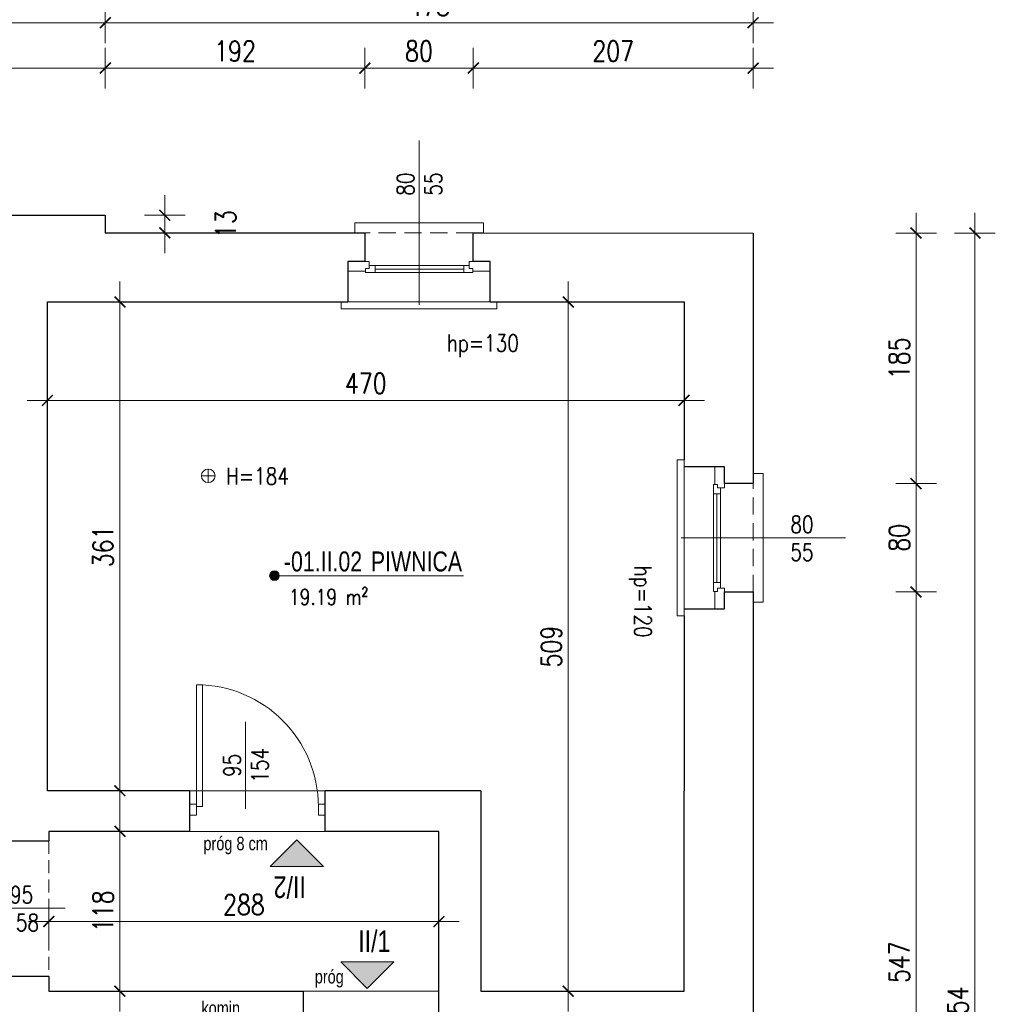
# Model space of a CAD drawing. Header units: millimetres. Extents: x 284606 to 569416, y -192995 to -95103.
# Tile 53 of 178: x 288355 to 289075, y -100783 to -100055. Entities that reach past the tile are written whole.
import ezdxf
from ezdxf.enums import TextEntityAlignment as Align

# ---------------------------------------------------------------- set-up
doc = ezdxf.new("R2010")
doc.units = ezdxf.units.MM
doc.linetypes.add('HIDDEN', pattern=[9.525, 6.35, -3.175])
doc.layers.get('0').update_dxf_attribs({"lineweight": 0})
for name, color, linetype, lineweight in [('!STR_Konstrukcja 0.20', 200, 'Continuous', 20), ('!STR_Konstrukcja 0.30', 64, 'Continuous', 30), ('!STR_Opisy 0.09', 8, 'Continuous', 9), ('!STR_Przerywana 0.09', 8, 'HIDDEN', 9), ('!STR_Stolarka drzwiowa', 30, 'Continuous', 15), ('!STR_Stolarka okienna', 72, 'Continuous', 15), ('!STR_Wymiarowanie', 254, 'Continuous', 9)]:
    doc.layers.add(name, color=color, linetype=linetype, lineweight=lineweight)
doc.layers.add('!STR_Obrysy pomieszczeń', color=215, linetype='Continuous', lineweight=9, plot=False)
doc.styles.add('1_50', font='txt', dxfattribs={"width": 0.8})
doc.styles.add('AB_Arial', font='NirmalaS.ttf')
doc.styles.add('EKO 1-10', font='romans.shx', dxfattribs={"width": 0.8, "height": 15})
doc.styles.add('EKO 1-5', font='romans.shx', dxfattribs={"width": 0.8, "height": 10})
doc.dimstyles.new('EKO wymiar 1-10', dxfattribs={"dimtxt": 15, "dimasz": 8, "dimexe": 15, "dimexo": 15, "dimgap": 5, "dimtad": 1, "dimdec": 0, "dimtxsty": 'EKO 1-10', "dimblk": 'ARCHTICK', "dimcen": 10, "dimdle": 15, "dimclrd": 256, "dimclre": 256, "dimclrt": 256, "dimazin": 2, "dimtfac": 1, "dimtdec": 0, "dimtmove": 2, "dimatfit": 3, "dimldrblk": 'ARCHTICK', "dimfxl": 15, "dimfxlon": 1, "dimlwd": -1, "dimlwe": -1, "dimarcsym": 0})

# ---------------------------------------------------------------- blocks, each defined once
blk = doc.blocks.new('_ArchTick')
at = {"color": 0, "linetype": 'ByBlock', "const_width": 0.15}
blk.add_lwpolyline([(-0.5, -0.5), (0.5, 0.5)], dxfattribs=at)
blk = doc.blocks.new('*D219')
at = {"layer": '!STR_Wymiarowanie', "ltscale": 1.5, "transparency": 16777216}
for p, q in [((288375.38, -100321.52), (288375.38, -100351.52)), ((288845.38, -100321.52), (288845.38, -100351.52)), ((288360.38, -100336.52), (288860.38, -100336.52))]:
    blk.add_line(p, q, dxfattribs=at)
at = {"layer": 'Defpoints', "color": 0, "ltscale": 1.5, "transparency": 16777216}
for p in [(288375.38, -100263.86), (288845.38, -100263.86), (288845.38, -100336.52)]:
    blk.add_point(p, dxfattribs=at)
at = {"layer": '!STR_Wymiarowanie', "ltscale": 1.5, "transparency": 16777216, "xscale": 8, "yscale": 8, "zscale": 8, "rotation": 180}
blk.add_blockref('_ArchTick', (288375.38, -100336.52), dxfattribs=at)
at = {"layer": '!STR_Wymiarowanie', "ltscale": 1.5, "transparency": 16777216, "xscale": 8, "yscale": 8, "zscale": 8}
blk.add_blockref('_ArchTick', (288845.38, -100336.52), dxfattribs=at)
at = {"layer": '!STR_Wymiarowanie', "ltscale": 1.5, "transparency": 16777216, "insert": (288610.38, -100324.02), "char_height": 15, "attachment_point": 5, "style": 'EKO 1-10'}
blk.add_mtext('470', dxfattribs=at)
blk = doc.blocks.new('*D220')
at = {"layer": '!STR_Wymiarowanie', "ltscale": 1.5, "transparency": 16777216}
for p, q in [((288759.86, -100787.86), (288759.86, -100248.86)), ((288774.86, -100263.86), (288744.86, -100263.86)), ((288774.86, -100772.86), (288744.86, -100772.86))]:
    blk.add_line(p, q, dxfattribs=at)
at = {"layer": 'Defpoints', "color": 0, "ltscale": 1.5, "transparency": 16777216}
for p in [(288759.86, -100263.86), (288845.29, -100263.86), (288845.29, -100772.86)]:
    blk.add_point(p, dxfattribs=at)
at = {"layer": '!STR_Wymiarowanie', "ltscale": 1.5, "transparency": 16777216, "xscale": 8, "yscale": 8, "zscale": 8}
for p, rotation in [((288759.86, -100263.86), 90), ((288759.86, -100772.86), 270)]:
    blk.add_blockref('_ArchTick', p, dxfattribs=dict(at, rotation=rotation))
at = {"layer": '!STR_Wymiarowanie', "ltscale": 1.5, "transparency": 16777216, "insert": (288747.36, -100518.36), "char_height": 15, "attachment_point": 5, "rotation": 90, "style": 'EKO 1-10'}
blk.add_mtext('509', dxfattribs=at)
blk = doc.blocks.new('*D221')
at = {"layer": '!STR_Wymiarowanie', "ltscale": 1.5, "transparency": 16777216}
for p, q in [((288428.87, -100639.86), (288428.87, -100248.86)), ((288413.87, -100263.86), (288443.87, -100263.86)), ((288413.87, -100624.86), (288443.87, -100624.86))]:
    blk.add_line(p, q, dxfattribs=at)
at = {"layer": 'Defpoints', "color": 0, "ltscale": 1.5, "transparency": 16777216}
for p in [(288375.38, -100263.86), (288428.87, -100263.86), (288375.38, -100624.86)]:
    blk.add_point(p, dxfattribs=at)
at = {"layer": '!STR_Wymiarowanie', "ltscale": 1.5, "transparency": 16777216, "xscale": 8, "yscale": 8, "zscale": 8}
for p, rotation in [((288428.87, -100263.86), 90), ((288428.87, -100624.86), 270)]:
    blk.add_blockref('_ArchTick', p, dxfattribs=dict(at, rotation=rotation))
at = {"layer": '!STR_Wymiarowanie', "ltscale": 1.5, "transparency": 16777216, "insert": (288416.37, -100444.36), "char_height": 15, "attachment_point": 5, "rotation": 90, "style": 'EKO 1-10'}
blk.add_mtext('361', dxfattribs=at)
blk = doc.blocks.new('*D222')
at = {"layer": '!STR_Wymiarowanie', "ltscale": 1.5, "transparency": 16777216}
for p, q in [((288428.87, -100639.86), (288428.87, -100787.86)), ((288413.87, -100654.86), (288443.87, -100654.86)), ((288413.87, -100772.86), (288443.87, -100772.86))]:
    blk.add_line(p, q, dxfattribs=at)
at = {"layer": 'Defpoints', "color": 0, "ltscale": 1.5, "transparency": 16777216}
for p in [(288376.38, -100654.86), (288376.38, -100772.86), (288428.87, -100772.86)]:
    blk.add_point(p, dxfattribs=at)
at = {"layer": '!STR_Wymiarowanie', "ltscale": 1.5, "transparency": 16777216, "xscale": 8, "yscale": 8, "zscale": 8}
for p, rotation in [((288428.87, -100654.86), 90), ((288428.87, -100772.86), 270)]:
    blk.add_blockref('_ArchTick', p, dxfattribs=dict(at, rotation=rotation))
at = {"layer": '!STR_Wymiarowanie', "ltscale": 1.5, "transparency": 16777216, "insert": (288416.37, -100713.86), "char_height": 15, "attachment_point": 5, "rotation": 90, "style": 'EKO 1-10'}
blk.add_mtext('118', dxfattribs=at)
blk = doc.blocks.new('*D224')
at = {"layer": '!STR_Wymiarowanie', "ltscale": 1.5, "transparency": 16777216}
for p, q in [((288376.38, -100736.48), (288376.38, -100706.48)), ((288664.38, -100736.48), (288664.38, -100706.48)), ((288361.38, -100721.48), (288679.38, -100721.48))]:
    blk.add_line(p, q, dxfattribs=at)
at = {"layer": 'Defpoints', "color": 0, "ltscale": 1.5, "transparency": 16777216}
for p in [(288664.38, -100721.48), (288376.38, -100772.86), (288664.38, -100772.86)]:
    blk.add_point(p, dxfattribs=at)
at = {"layer": '!STR_Wymiarowanie', "ltscale": 1.5, "transparency": 16777216, "xscale": 8, "yscale": 8, "zscale": 8, "rotation": 180}
blk.add_blockref('_ArchTick', (288376.38, -100721.48), dxfattribs=at)
at = {"layer": '!STR_Wymiarowanie', "ltscale": 1.5, "transparency": 16777216, "xscale": 8, "yscale": 8, "zscale": 8}
blk.add_blockref('_ArchTick', (288664.38, -100721.48), dxfattribs=at)
at = {"layer": '!STR_Wymiarowanie', "ltscale": 1.5, "transparency": 16777216, "insert": (288520.38, -100708.98), "char_height": 15, "attachment_point": 5, "style": 'EKO 1-10'}
blk.add_mtext('288', dxfattribs=at)
blk = doc.blocks.new('*U225')
at = {"layer": '!STR_Konstrukcja 0.20', "linetype": 'Continuous', "lineweight": 15}
for points in [[(8.12, 50.87), (0.62, 50.87), (0.62, 58.37), (95.62, 58.37), (95.62, 50.87), (88.12, 50.87)], [(-4.38, -0.13), (-9.38, -0.13), (-9.38, -5.13), (105.62, -5.13), (105.62, -0.13), (100.62, -0.13)]]:
    blk.add_lwpolyline(points, dxfattribs=at)
at = {"layer": '!STR_Konstrukcja 0.30', "ltscale": 2}
for points in [[(-4.38, -0.13), (-4.38, 29.68), (8.12, 29.68), (8.12, 50.87)], [(88.12, 50.87), (88.12, 29.68), (100.62, 29.68), (100.62, -0.13)]]:
    blk.add_lwpolyline(points, dxfattribs=at)
at = {"layer": '!STR_Przerywana 0.09', "ltscale": 2}
for points in [[(8.12, 50.87), (88.12, 50.87)], [(-4.38, -0.13), (100.62, -0.13)]]:
    blk.add_lwpolyline(points, dxfattribs=at)
at = {"layer": '!STR_Stolarka okienna', "ltscale": 0.3}
for points in [[(-4.38, 22.64), (-4.38, 29.68), (11.02, 29.68), (11.02, 24.55), (8.52, 24.55), (8.52, 22.64), (-4.38, 22.64)], [(100.62, 22.64), (100.62, 29.68), (85.05, 29.68), (85.05, 24.55), (87.55, 24.55), (87.55, 22.64), (100.62, 22.64)], [(87.55, 21.56), (87.55, 24.55), (85.05, 24.55), (85.05, 26.7), (11.02, 26.7), (11.02, 24.55), (8.52, 24.55), (8.52, 21.56), (87.55, 21.56)], [(15.12, 26.7), (15.12, 21.56)], [(80.62, 24.13), (15.12, 24.13)], [(80.62, 21.56), (80.62, 26.7)]]:
    blk.add_lwpolyline(points, dxfattribs=at)
blk = doc.blocks.new('*U117')
at = {"layer": '!STR_Opisy 0.09', "linetype": 'Continuous'}
blk.add_line((0, -153.49), (0, -32.16), dxfattribs=at)
at = {"layer": '!STR_Opisy 0.09', "linetype": 'Continuous', "style": 'EKO 1-5', "width": 0.8}
blk.add_attdef('HP=', (-20.48, 2.26), '', height=12.5, rotation=180, dxfattribs=at)
at = {"layer": '!STR_Opisy 0.09', "ltscale": 0.7, "style": 'EKO 1-5', "width": 0.8}
blk.add_attdef('WYS', text='', height=12.5, rotation=270, dxfattribs=at).set_placement((-10.53, -121.38), align=Align.MIDDLE_CENTER)
at = {"layer": '!STR_Opisy 0.09', "linetype": 'Continuous', "style": 'EKO 1-5', "width": 0.8}
blk.add_attdef('SZER', text='', height=12.5, rotation=270, dxfattribs=at).set_placement((0, -121.38), align=Align.BOTTOM_CENTER)
blk = doc.blocks.new('wysokosc2')
at = {"ltscale": 2}
for points in [[(-5.06, 0.04), (5.03, 0.04)], [(0, 5.1), (0, -5.1)]]:
    blk.add_lwpolyline(points, dxfattribs=at)
blk.add_circle((0, 0), 5.03, dxfattribs=at)
at = {"ltscale": 2, "style": 'EKO 1-5', "width": 0.8}
blk.add_attdef('WYS', (13.29, -6.01), '', height=12.5, dxfattribs=at)
blk = doc.blocks.new('*U571')
at = {"layer": '!STR_Opisy 0.09', "linetype": 'Continuous'}
blk.add_line((36.29, 62.6), (36.29, -1.63), dxfattribs=at)
at = {"layer": '!STR_Stolarka drzwiowa'}
for points in [[(0, 0), (0, 90), (4.38, 90), (4.38, 0)], [(-5, -6.2), (0, -6.2), (0, 1.8), (-5, 1.8)], [(90, -6.2), (95, -6.2), (95, 1.8), (90, 1.8)]]:
    blk.add_lwpolyline(points, close=True, dxfattribs=at)
blk.add_arc((0, 0), 90, 0, 90, dxfattribs=at)
at = {"layer": '!STR_Opisy 0.09', "linetype": 'Continuous', "style": 'EKO 1-10', "width": 0.8}
blk.add_attdef('SZER', text='', height=12.5, rotation=90, dxfattribs=at).set_placement((36.29, 30.49), align=Align.BOTTOM_CENTER)
at = {"layer": '!STR_Opisy 0.09', "ltscale": 0.7, "style": 'EKO 1-10', "width": 0.8}
blk.add_attdef('WYS', text='', height=12.5, rotation=90, dxfattribs=at).set_placement((46.82, 30.49), align=Align.MIDDLE_CENTER)
blk = doc.blocks.new('*U120')
at = {"layer": '!STR_Opisy 0.09', "linetype": 'Continuous'}
blk.add_line((0, 32.11), (0, -89.22), dxfattribs=at)
at = {"layer": '!STR_Opisy 0.09', "linetype": 'Continuous', "style": 'EKO 1-5', "width": 0.8}
blk.add_attdef('SZER', text='', height=12.5, rotation=270, dxfattribs=at).set_placement((0, 0), align=Align.BOTTOM_CENTER)
at = {"layer": '!STR_Opisy 0.09', "ltscale": 0.7, "style": 'EKO 1-5', "width": 0.8}
blk.add_attdef('WYS', text='', height=12.5, rotation=270, dxfattribs=at).set_placement((-10.53, 0), align=Align.MIDDLE_CENTER)
at = {"layer": '!STR_Opisy 0.09', "linetype": 'Continuous', "style": 'EKO 1-5', "width": 0.8}
blk.add_attdef('HP=', (50.53, -134.58), '', height=12.5, rotation=180, dxfattribs=at)
blk = doc.blocks.new('NR MIESZ')
h = blk.add_hatch(color=256)
h.dxf.hatch_style = 1
h.paths.add_polyline_path([(-24.54, -24.54), (0, 0), (24.54, -24.54)])
blk.add_lwpolyline([(-24.54, -24.54), (0, 0), (24.54, -24.54), (-24.54, -24.54)])
at = {"ltscale": 1.5, "style": 'AB_Arial', "width": 0.8}
for p in [(-33.22, -50.58), (-33.22, -83)]:
    blk.add_attdef('NR_POM.', p, '', height=20, rotation=0, dxfattribs=at)
blk = doc.blocks.new('*D373')
at = {"layer": '!STR_Wymiarowanie', "ltscale": 1.5, "transparency": 16777216}
for p, q in [((288462.02, -100227.86), (288462.02, -100184.86)), ((288447.02, -100199.86), (288477.02, -100199.86)), ((288447.02, -100212.86), (288477.02, -100212.86))]:
    blk.add_line(p, q, dxfattribs=at)
at = {"layer": 'Defpoints', "color": 0, "ltscale": 1.5, "transparency": 16777216}
for p in [(288418.04, -100199.86), (288462.02, -100199.86), (288418.04, -100212.86)]:
    blk.add_point(p, dxfattribs=at)
at = {"layer": '!STR_Wymiarowanie', "ltscale": 1.5, "transparency": 16777216, "xscale": 8, "yscale": 8, "zscale": 8}
for p, rotation in [((288462.02, -100199.86), 90), ((288462.02, -100212.86), 270)]:
    blk.add_blockref('_ArchTick', p, dxfattribs=dict(at, rotation=rotation))
at = {"layer": '!STR_Wymiarowanie', "ltscale": 1.5, "transparency": 16777216, "insert": (288507.02, -100206.36), "char_height": 15, "attachment_point": 5, "rotation": 90, "style": 'EKO 1-10'}
blk.add_mtext('13', dxfattribs=at)
blk = doc.blocks.new('*D398')
at = {"layer": '!STR_Wymiarowanie', "ltscale": 1.5, "transparency": 16777216}
for p, q in [((287974.76, -100106.12), (287974.76, -100076.12)), ((288418.04, -100106.12), (288418.04, -100076.12)), ((287959.76, -100091.12), (288433.04, -100091.12))]:
    blk.add_line(p, q, dxfattribs=at)
at = {"layer": 'Defpoints', "color": 0, "ltscale": 1.5, "transparency": 16777216}
for p in [(288418.04, -100091.12), (287974.76, -100199.86), (288418.04, -100199.86)]:
    blk.add_point(p, dxfattribs=at)
at = {"layer": '!STR_Wymiarowanie', "ltscale": 1.5, "transparency": 16777216, "xscale": 8, "yscale": 8, "zscale": 8, "rotation": 180}
blk.add_blockref('_ArchTick', (287974.76, -100091.12), dxfattribs=at)
at = {"layer": '!STR_Wymiarowanie', "ltscale": 1.5, "transparency": 16777216, "xscale": 8, "yscale": 8, "zscale": 8}
blk.add_blockref('_ArchTick', (288418.04, -100091.12), dxfattribs=at)
at = {"layer": '!STR_Wymiarowanie', "ltscale": 1.5, "transparency": 16777216, "insert": (288196.4, -100078.62), "char_height": 15, "attachment_point": 5, "style": 'EKO 1-10'}
blk.add_mtext('443', dxfattribs=at)
blk = doc.blocks.new('*D399')
at = {"layer": '!STR_Wymiarowanie', "ltscale": 1.5, "transparency": 16777216}
for p, q in [((288418.04, -100106.12), (288418.04, -100076.12)), ((288609.75, -100106.12), (288609.75, -100076.12)), ((288403.04, -100091.12), (288624.75, -100091.12))]:
    blk.add_line(p, q, dxfattribs=at)
at = {"layer": 'Defpoints', "color": 0, "ltscale": 1.5, "transparency": 16777216}
for p in [(288609.75, -100091.12), (288418.04, -100199.86), (288609.75, -100212.86)]:
    blk.add_point(p, dxfattribs=at)
at = {"layer": '!STR_Wymiarowanie', "ltscale": 1.5, "transparency": 16777216, "xscale": 8, "yscale": 8, "zscale": 8, "rotation": 180}
blk.add_blockref('_ArchTick', (288418.04, -100091.12), dxfattribs=at)
at = {"layer": '!STR_Wymiarowanie', "ltscale": 1.5, "transparency": 16777216, "xscale": 8, "yscale": 8, "zscale": 8}
blk.add_blockref('_ArchTick', (288609.75, -100091.12), dxfattribs=at)
at = {"layer": '!STR_Wymiarowanie', "ltscale": 1.5, "transparency": 16777216, "insert": (288513.89, -100078.62), "char_height": 15, "attachment_point": 5, "style": 'EKO 1-10'}
blk.add_mtext('192', dxfattribs=at)
blk = doc.blocks.new('*D400')
at = {"layer": '!STR_Wymiarowanie', "ltscale": 1.5, "transparency": 16777216}
for p, q in [((288609.75, -100106.12), (288609.75, -100076.12)), ((288689.75, -100106.12), (288689.75, -100076.12)), ((288594.75, -100091.12), (288704.75, -100091.12))]:
    blk.add_line(p, q, dxfattribs=at)
at = {"layer": 'Defpoints', "color": 0, "ltscale": 1.5, "transparency": 16777216}
for p in [(288689.75, -100091.12), (288609.75, -100212.86), (288689.75, -100212.91)]:
    blk.add_point(p, dxfattribs=at)
at = {"layer": '!STR_Wymiarowanie', "ltscale": 1.5, "transparency": 16777216, "xscale": 8, "yscale": 8, "zscale": 8, "rotation": 180}
blk.add_blockref('_ArchTick', (288609.75, -100091.12), dxfattribs=at)
at = {"layer": '!STR_Wymiarowanie', "ltscale": 1.5, "transparency": 16777216, "xscale": 8, "yscale": 8, "zscale": 8}
blk.add_blockref('_ArchTick', (288689.75, -100091.12), dxfattribs=at)
at = {"layer": '!STR_Wymiarowanie', "ltscale": 1.5, "transparency": 16777216, "insert": (288649.75, -100078.62), "char_height": 15, "attachment_point": 5, "style": 'EKO 1-10'}
blk.add_mtext('80', dxfattribs=at)
blk = doc.blocks.new('*D401')
at = {"layer": '!STR_Wymiarowanie', "ltscale": 1.5, "transparency": 16777216}
for p, q in [((288689.75, -100106.12), (288689.75, -100076.12)), ((288896.38, -100106.12), (288896.38, -100076.12)), ((288674.75, -100091.12), (288911.38, -100091.12))]:
    blk.add_line(p, q, dxfattribs=at)
at = {"layer": 'Defpoints', "color": 0, "ltscale": 1.5, "transparency": 16777216}
for p in [(288896.38, -100091.12), (288689.75, -100212.91), (288896.38, -100212.95)]:
    blk.add_point(p, dxfattribs=at)
at = {"layer": '!STR_Wymiarowanie', "ltscale": 1.5, "transparency": 16777216, "xscale": 8, "yscale": 8, "zscale": 8, "rotation": 180}
blk.add_blockref('_ArchTick', (288689.75, -100091.12), dxfattribs=at)
at = {"layer": '!STR_Wymiarowanie', "ltscale": 1.5, "transparency": 16777216, "xscale": 8, "yscale": 8, "zscale": 8}
blk.add_blockref('_ArchTick', (288896.38, -100091.12), dxfattribs=at)
at = {"layer": '!STR_Wymiarowanie', "ltscale": 1.5, "transparency": 16777216, "insert": (288793.06, -100078.62), "char_height": 15, "attachment_point": 5, "style": 'EKO 1-10'}
blk.add_mtext('207', dxfattribs=at)
blk = doc.blocks.new('*D402')
at = {"layer": '!STR_Wymiarowanie', "ltscale": 1.5, "transparency": 16777216}
for p, q in [((288418.04, -100072.6), (288418.04, -100042.6)), ((288896.38, -100072.6), (288896.38, -100042.6)), ((288911.38, -100057.6), (288403.04, -100057.6))]:
    blk.add_line(p, q, dxfattribs=at)
at = {"layer": 'Defpoints', "color": 0, "ltscale": 1.5, "transparency": 16777216}
for p in [(288418.04, -100057.6), (288418.04, -100199.86), (288896.38, -100212.95)]:
    blk.add_point(p, dxfattribs=at)
at = {"layer": '!STR_Wymiarowanie', "ltscale": 1.5, "transparency": 16777216, "xscale": 8, "yscale": 8, "zscale": 8, "rotation": 180}
blk.add_blockref('_ArchTick', (288418.04, -100057.6), dxfattribs=at)
at = {"layer": '!STR_Wymiarowanie', "ltscale": 1.5, "transparency": 16777216, "xscale": 8, "yscale": 8, "zscale": 8}
blk.add_blockref('_ArchTick', (288896.38, -100057.6), dxfattribs=at)
at = {"layer": '!STR_Wymiarowanie', "ltscale": 1.5, "transparency": 16777216, "insert": (288657.21, -100045.1), "char_height": 15, "attachment_point": 5, "style": 'EKO 1-10'}
blk.add_mtext('478', dxfattribs=at)
blk = doc.blocks.new('*D403')
at = {"layer": '!STR_Wymiarowanie', "ltscale": 1.5, "transparency": 16777216}
for p, q in [((287503.6, -100072.6), (287503.6, -100042.6)), ((288418.04, -100072.6), (288418.04, -100042.6)), ((288433.04, -100057.6), (287488.6, -100057.6))]:
    blk.add_line(p, q, dxfattribs=at)
at = {"layer": 'Defpoints', "color": 0, "ltscale": 1.5, "transparency": 16777216}
for p in [(287503.6, -100057.6), (287503.6, -100199.86), (288418.04, -100199.86)]:
    blk.add_point(p, dxfattribs=at)
at = {"layer": '!STR_Wymiarowanie', "ltscale": 1.5, "transparency": 16777216, "xscale": 8, "yscale": 8, "zscale": 8, "rotation": 180}
blk.add_blockref('_ArchTick', (287503.6, -100057.6), dxfattribs=at)
at = {"layer": '!STR_Wymiarowanie', "ltscale": 1.5, "transparency": 16777216, "xscale": 8, "yscale": 8, "zscale": 8}
blk.add_blockref('_ArchTick', (288418.04, -100057.6), dxfattribs=at)
at = {"layer": '!STR_Wymiarowanie', "ltscale": 1.5, "transparency": 16777216, "insert": (287960.82, -100045.1), "char_height": 15, "attachment_point": 5, "style": 'EKO 1-10'}
blk.add_mtext('914', dxfattribs=at)
blk = doc.blocks.new('*D404')
at = {"layer": '!STR_Wymiarowanie', "ltscale": 1.5, "transparency": 16777216}
for p, q in [((286979.04, -100043.31), (286979.04, -100013.31)), ((288896.38, -100043.31), (288896.38, -100013.31)), ((288911.38, -100028.31), (286964.04, -100028.31))]:
    blk.add_line(p, q, dxfattribs=at)
at = {"layer": 'Defpoints', "color": 0, "ltscale": 1.5, "transparency": 16777216}
for p in [(286979.04, -100028.31), (288896.38, -100212.95), (286979.04, -100296.86)]:
    blk.add_point(p, dxfattribs=at)
at = {"layer": '!STR_Wymiarowanie', "ltscale": 1.5, "transparency": 16777216, "xscale": 8, "yscale": 8, "zscale": 8, "rotation": 180}
blk.add_blockref('_ArchTick', (286979.04, -100028.31), dxfattribs=at)
at = {"layer": '!STR_Wymiarowanie', "ltscale": 1.5, "transparency": 16777216, "xscale": 8, "yscale": 8, "zscale": 8}
blk.add_blockref('_ArchTick', (288896.38, -100028.31), dxfattribs=at)
at = {"layer": '!STR_Wymiarowanie', "ltscale": 1.5, "transparency": 16777216, "insert": (287937.71, -100015.81), "char_height": 15, "attachment_point": 5, "style": 'EKO 1-10'}
blk.add_mtext('1917', dxfattribs=at)
blk = doc.blocks.new('*D433')
at = {"layer": '!STR_Wymiarowanie', "ltscale": 1.5, "transparency": 16777216}
for p, q in [((289016.72, -100197.95), (289016.72, -100413.05)), ((289001.72, -100212.95), (289031.72, -100212.95)), ((289001.72, -100398.05), (289031.72, -100398.05))]:
    blk.add_line(p, q, dxfattribs=at)
at = {"layer": 'Defpoints', "color": 0, "ltscale": 1.5, "transparency": 16777216}
for p in [(288896.38, -100212.95), (288896.38, -100398.05), (289016.72, -100398.05)]:
    blk.add_point(p, dxfattribs=at)
at = {"layer": '!STR_Wymiarowanie', "ltscale": 1.5, "transparency": 16777216, "xscale": 8, "yscale": 8, "zscale": 8}
for p, rotation in [((289016.72, -100212.95), 90), ((289016.72, -100398.05), 270)]:
    blk.add_blockref('_ArchTick', p, dxfattribs=dict(at, rotation=rotation))
at = {"layer": '!STR_Wymiarowanie', "ltscale": 1.5, "transparency": 16777216, "insert": (289004.22, -100305.5), "char_height": 15, "attachment_point": 5, "rotation": 90, "style": 'EKO 1-10'}
blk.add_mtext('185', dxfattribs=at)
blk = doc.blocks.new('*D434')
at = {"layer": '!STR_Wymiarowanie', "ltscale": 1.5, "transparency": 16777216}
for p, q in [((289016.72, -100383.05), (289016.72, -100493.05)), ((289001.72, -100398.05), (289031.72, -100398.05)), ((289001.72, -100478.05), (289031.72, -100478.05))]:
    blk.add_line(p, q, dxfattribs=at)
at = {"layer": 'Defpoints', "color": 0, "ltscale": 1.5, "transparency": 16777216}
for p in [(288896.38, -100398.05), (288885.79, -100478.05), (289016.72, -100478.05)]:
    blk.add_point(p, dxfattribs=at)
at = {"layer": '!STR_Wymiarowanie', "ltscale": 1.5, "transparency": 16777216, "xscale": 8, "yscale": 8, "zscale": 8}
for p, rotation in [((289016.72, -100398.05), 90), ((289016.72, -100478.05), 270)]:
    blk.add_blockref('_ArchTick', p, dxfattribs=dict(at, rotation=rotation))
at = {"layer": '!STR_Wymiarowanie', "ltscale": 1.5, "transparency": 16777216, "insert": (289004.22, -100438.05), "char_height": 15, "attachment_point": 5, "rotation": 90, "style": 'EKO 1-10'}
blk.add_mtext('80', dxfattribs=at)
blk = doc.blocks.new('*D435')
at = {"layer": '!STR_Wymiarowanie', "ltscale": 1.5, "transparency": 16777216}
for p, q in [((289016.72, -100463.05), (289016.72, -101039.87)), ((289001.72, -100478.05), (289031.72, -100478.05)), ((289001.72, -101024.87), (289031.72, -101024.87))]:
    blk.add_line(p, q, dxfattribs=at)
at = {"layer": 'Defpoints', "color": 0, "ltscale": 1.5, "transparency": 16777216}
for p in [(288885.79, -100478.05), (288885.79, -101024.87), (289016.72, -101024.87)]:
    blk.add_point(p, dxfattribs=at)
at = {"layer": '!STR_Wymiarowanie', "ltscale": 1.5, "transparency": 16777216, "xscale": 8, "yscale": 8, "zscale": 8}
for p, rotation in [((289016.72, -100478.05), 90), ((289016.72, -101024.87), 270)]:
    blk.add_blockref('_ArchTick', p, dxfattribs=dict(at, rotation=rotation))
at = {"layer": '!STR_Wymiarowanie', "ltscale": 1.5, "transparency": 16777216, "insert": (289004.22, -100751.46), "char_height": 15, "attachment_point": 5, "rotation": 90, "style": 'EKO 1-10'}
blk.add_mtext('547', dxfattribs=at)
blk = doc.blocks.new('*D438')
at = {"layer": '!STR_Wymiarowanie', "ltscale": 1.5, "transparency": 16777216}
for p, q in [((289060.18, -100197.95), (289060.18, -101381.86)), ((289045.18, -100212.95), (289075.18, -100212.95)), ((289045.18, -101366.86), (289075.18, -101366.86))]:
    blk.add_line(p, q, dxfattribs=at)
at = {"layer": 'Defpoints', "color": 0, "ltscale": 1.5, "transparency": 16777216}
for p in [(288896.59, -100212.95), (288896.38, -101366.86), (289060.18, -101366.86)]:
    blk.add_point(p, dxfattribs=at)
at = {"layer": '!STR_Wymiarowanie', "ltscale": 1.5, "transparency": 16777216, "xscale": 8, "yscale": 8, "zscale": 8}
for p, rotation in [((289060.18, -100212.95), 90), ((289060.18, -101366.86), 270)]:
    blk.add_blockref('_ArchTick', p, dxfattribs=dict(at, rotation=rotation))
at = {"layer": '!STR_Wymiarowanie', "ltscale": 1.5, "transparency": 16777216, "insert": (289047.68, -100789.9), "char_height": 15, "attachment_point": 5, "rotation": 90, "style": 'EKO 1-10'}
blk.add_mtext('1154', dxfattribs=at)
blk = doc.blocks.new('*U506')
at = {"ltscale": 0.3}
blk.add_hatch(color=256, dxfattribs=at).paths.add_polyline_path([(-0.91, 50, 1), (6.82, 50, 1)])
at = {"ltscale": 1.5}
blk.add_line((17.59, 50), (154.57, 50), dxfattribs=at)
at = {"ltscale": 0.3}
blk.add_lwpolyline([(17.59, 50), (2.95, 50)], dxfattribs=at)
blk.add_circle((2.95, 50), 3.86, dxfattribs=at)
at = {"ltscale": 1.5, "width": 0.8}
for tag, p, height, style in [('NR_POM.', (10.51, 53.45), 16, 'AB_Arial'), ('NAZWA_POMIESZCZENIA', (66.91, 53.45), 16, 'AB_Arial'), ('POSADZKA', (9.08, 4), 12.5, 'EKO 1-5')]:
    blk.add_attdef(tag, p, '', height=height, rotation=0, dxfattribs=dict(at, style=style))
at = {"ltscale": 1.5, "style": 'EKO 1-5', "width": 0.8}
blk.add_attdef('POWIERZCHNIA', text='', height=12.5, rotation=0, dxfattribs=at).set_placement((78.06, 22.91), align=Align.BOTTOM_RIGHT)

msp = doc.modelspace()

# ---------------------------------------------------------------- linework, layer by layer
at = {"layer": '!STR_Konstrukcja 0.30', "ltscale": 1.5}
for p, q in [((288480.38, -100654.86), (288480.38, -100624.86)), ((288580.38, -100654.86), (288580.38, -100624.86)), ((288334.38, -100661.86), (288376.38, -100661.86)), ((288334.38, -100761.86), (288376.38, -100761.86)), ((288564.38, -100813.86), (288564.38, -100772.86)), ((288664.38, -100813.86), (288664.38, -100772.86))]:
    msp.add_line(p, q, dxfattribs=at)
for points in [[(287974.76, -100199.86), (288418.04, -100199.86), (288418.04, -100212.86), (288609.75, -100212.89)], [(288689.75, -100212.91), (288896.38, -100212.95), (288896.38, -100398.05)], [(288480.38, -100624.86), (288375.38, -100624.86), (288375.38, -100263.86), (288597.25, -100263.86)], [(288702.25, -100263.86), (288845.38, -100263.86), (288845.38, -100380.55)], [(288896.38, -100478.05), (288896.38, -101024.87)], [(288845.38, -100495.55), (288845.38, -100624.86)], [(288695.38, -100624.86), (288580.38, -100624.86)], [(288695.38, -100624.86), (288695.38, -100772.86), (288845.38, -100772.86), (288845.38, -100624.86)], [(288480.38, -100654.86), (288376.38, -100654.86), (288376.38, -100661.86)], [(288664.38, -100772.86), (288664.38, -100772.86), (288664.38, -100654.86), (288580.38, -100654.86)], [(288376.38, -100761.86), (288376.38, -100772.86), (288564.38, -100772.86)]]:
    msp.add_lwpolyline(points, dxfattribs=at)
at = {"layer": '!STR_Obrysy pomieszczeń', "ltscale": 0.3}
for points in [[(288375.38, -100263.86), (288845.38, -100263.86), (288845.38, -100772.86), (288695.38, -100772.86), (288695.38, -100624.86), (288375.38, -100624.86)], [(288088.38, -100383.86), (288193.38, -100383.86), (288193.38, -100603.86), (288334.38, -100603.86), (288334.38, -100661.86), (288376.38, -100661.86), (288376.38, -100654.86), (288664.38, -100654.86), (288664.38, -100772.86), (288376.38, -100772.86), (288376.38, -100761.86), (288334.38, -100761.86), (288334.38, -100772.86), (288088.38, -100772.86)]]:
    msp.add_lwpolyline(points, close=True, dxfattribs=at)
at = {"layer": '!STR_Przerywana 0.09', "ltscale": 1.5}
msp.add_line((288376.38, -100661.86), (288376.38, -100761.86), dxfattribs=at)
at = {"layer": '!STR_Wymiarowanie', "ltscale": 1.5}
for p, q in [((288580.38, -100624.86), (288480.38, -100624.86)), ((288480.38, -100654.86), (288580.38, -100654.86)), ((288664.38, -100772.86), (288564.38, -100772.86))]:
    msp.add_line(p, q, dxfattribs=at)

# ---------------------------------------------------------------- block references
at = {"layer": '!STR_Konstrukcja 0.30', "ltscale": 1.5}
for p, rotation, values in [((288649.83, -100298.19), 180, {'SZER': '80', 'WYS': '55', 'HP=': 'hp=130'}), ((288811.06, -100438.14), 89.99999999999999, {'SZER': '80', 'WYS': '55', 'HP=': 'hp=120'})]:
    msp.add_blockref('*U117', p, dxfattribs=dict(at, rotation=rotation)).add_auto_attribs(values)
at = {"layer": '!STR_Konstrukcja 0.30', "ltscale": 1.5, "xscale": -1}
msp.add_blockref('*U225', (288697.86, -100263.73), dxfattribs=at)
at = {"layer": '!STR_Konstrukcja 0.30', "ltscale": 1.5, "xscale": -1, "rotation": 270}
msp.add_blockref('*U225', (288845.52, -100486.17), dxfattribs=at)
at = {"layer": '!STR_Konstrukcja 0.30', "ltscale": 1.5}
ref = msp.add_blockref('*U120', (288356.31, -100711.66), dxfattribs=dict(at, xscale=-1, rotation=270))
ref.add_attrib('SZER', '95', dxfattribs={"layer": '!STR_Opisy 0.09', "linetype": 'Continuous', "height": 12.5, "style": 'EKO 1-5', "width": 0.8}).set_placement((288356.31, -100711.66), align=Align.BOTTOM_CENTER)
ref.add_attrib('WYS', '158', dxfattribs={"layer": '!STR_Opisy 0.09', "ltscale": 0.7, "height": 12.5, "style": 'EKO 1-5', "width": 0.8}).set_placement((288356.31, -100722.18), align=Align.MIDDLE_CENTER)
at = {"layer": '!STR_Opisy 0.09'}
ref = msp.add_blockref('wysokosc2', (288494.05, -100392.27), dxfattribs=dict(at, xscale=-1, rotation=180))
ref.add_attrib('WYS', 'H=184', (288507.35, -100398.76), dxfattribs={"layer": '0', "ltscale": 2, "height": 12.5, "style": 'EKO 1-5', "width": 0.8})
ref = msp.add_blockref('*U506', (288540.26, -100512.03), dxfattribs=dict(at, xscale=0.9199999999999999, yscale=0.9199999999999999, zscale=0.9199999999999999))
ref.add_attrib('NAZWA_POM', 'PIWNICA', (288614.15, -100462.86), dxfattribs={"layer": '0', "ltscale": 1.5, "height": 14.72, "rotation": 0, "style": 'AB_Arial', "width": 0.8})
ref.add_attrib('NUMER_POM', '-01.II.02', (288549.93, -100462.86), dxfattribs={"layer": '0', "ltscale": 1.5, "height": 14.72, "rotation": 0, "style": 'AB_Arial', "width": 0.8})
ref.add_attrib('R-SURF', '19.19 m²', dxfattribs={"layer": '0', "ltscale": 1.5, "height": 11.5, "rotation": 0, "style": 'EKO 1-5', "width": 0.8}).set_placement((288612.07, -100490.95), align=Align.BOTTOM_RIGHT)
ref = msp.add_blockref('NR MIESZ', (288559.44, -100661.17), dxfattribs=dict(at, xscale=-0.8, yscale=0.8, zscale=0.8))
ref.add_attrib('NR_POM.', 'II/2', (288566.12, -100688.03), dxfattribs={"layer": '0', "ltscale": 1.5, "height": 16, "rotation": 180, "style": 'AB_Arial', "width": 0.8})
ref = msp.add_blockref('NR MIESZ', (288611.49, -100770.91), dxfattribs=dict(at, xscale=-0.8, yscale=0.8, zscale=0.8, rotation=180))
ref.add_attrib('NR_POM.', 'II/1', (288604.8, -100744.05), dxfattribs={"layer": '0', "ltscale": 1.5, "height": 16, "rotation": 360, "style": 'AB_Arial', "width": 0.8})
at = {"layer": '!STR_Stolarka drzwiowa', "ltscale": 0.3}
msp.add_blockref('*U571', (288485.38, -100636.58), dxfattribs=at).add_auto_attribs({'WYS': '154', 'SZER': '95'})

# ---------------------------------------------------------------- texts
at = {"layer": '!STR_Obrysy pomieszczeń', "ltscale": 0.3, "insert": (288489.05, -100780.37), "char_height": 10, "attachment_point": 1, "style": '1_50'}
msp.add_mtext_dynamic_manual_height_columns('\\A1;komin', width=2231.7249, gutter_width=453.61, heights=[120.44], dxfattribs=at)
at = {"layer": '!STR_Wymiarowanie', "ltscale": 1.5, "char_height": 10, "attachment_point": 1, "style": '1_50'}
for s, insert in [('\\A1;próg 8 cm', (288490.53, -100658.78)), ('\\A1;próg ', (288572.75, -100757.16))]:
    msp.add_mtext_dynamic_manual_height_columns(s, width=2231.7249, gutter_width=453.61, heights=[120.44], dxfattribs=dict(at, insert=insert))

# ---------------------------------------------------------------- dimensions: what is measured, and where the dimension line sits
at = {"layer": '!STR_Wymiarowanie', "ltscale": 1.5}
for base, p1, p2, picture, middle in [((286979.04, -100028.31), (288896.38, -100212.95), (286979.04, -100296.86), '*D404', (287937.71, -100015.81)), ((287503.6, -100057.6), (288418.04, -100199.86), (287503.6, -100199.86), '*D403', (287960.82, -100045.1)), ((288418.04, -100057.6), (288896.38, -100212.95), (288418.04, -100199.86), '*D402', (288657.21, -100045.1)), ((288418.04, -100091.12), (287974.76, -100199.86), (288418.04, -100199.86), '*D398', (288196.4, -100078.62)), ((288609.75, -100091.12), (288418.04, -100199.86), (288609.75, -100212.86), '*D399', (288513.89, -100078.62)), ((288689.75, -100091.12), (288609.75, -100212.86), (288689.75, -100212.91), '*D400', (288649.75, -100078.62)), ((288896.38, -100091.12), (288689.75, -100212.91), (288896.38, -100212.95), '*D401', (288793.06, -100078.62)), ((288845.38, -100336.52), (288375.38, -100263.86), (288845.38, -100263.86), '*D219', (288610.38, -100324.02)), ((288664.38, -100721.48), (288376.38, -100772.86), (288664.38, -100772.86), '*D224', (288520.38, -100708.98))]:
    dim = msp.add_linear_dim(base=base, p1=p1, p2=p2, dimstyle='EKO wymiar 1-10', dxfattribs=at)
    dim.commit()
    dim.dimension.update_dxf_attribs({"geometry": picture, "text_midpoint": middle})
for base, p1, p2, picture, middle in [((288462.02, -100199.86), (288418.04, -100212.86), (288418.04, -100199.86), '*D373', (288507.02, -100206.36)), ((289016.72, -100398.05), (288896.38, -100212.95), (288896.38, -100398.05), '*D433', (289004.22, -100305.5)), ((289060.18, -101366.86), (288896.59, -100212.95), (288896.38, -101366.86), '*D438', (289047.68, -100789.9)), ((288428.87, -100263.86), (288375.38, -100624.86), (288375.38, -100263.86), '*D221', (288416.37, -100444.36)), ((288759.86, -100263.86), (288845.29, -100772.86), (288845.29, -100263.86), '*D220', (288747.36, -100518.36)), ((289016.72, -100478.05), (288896.38, -100398.05), (288885.79, -100478.05), '*D434', (289004.22, -100438.05)), ((289016.72, -101024.87), (288885.79, -100478.05), (288885.79, -101024.87), '*D435', (289004.22, -100751.46)), ((288428.87, -100772.86), (288376.38, -100654.86), (288376.38, -100772.86), '*D222', (288416.37, -100713.86))]:
    dim = msp.add_linear_dim(base=base, p1=p1, p2=p2, angle=90, dimstyle='EKO wymiar 1-10', dxfattribs=at)
    dim.commit()
    dim.dimension.update_dxf_attribs({"geometry": picture, "text_midpoint": middle})

doc.saveas('drawing.dxf')
